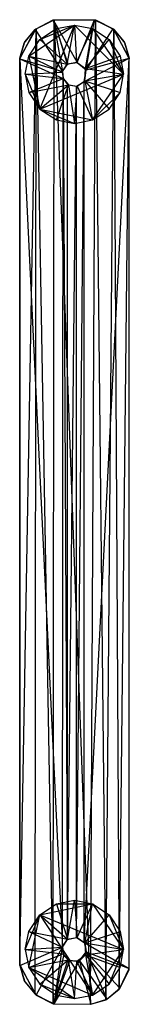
# Model space of a CAD drawing. Header units: inches. Extents: x -73 to 84, y -9 to 9.
# Tile 11 of 11: x 82.39 to 84.37, y -8.86 to 8.85. Entities that reach past the tile are written whole.
import ezdxf

# ---------------------------------------------------------------- set-up
doc = ezdxf.new("R2010")
doc.units = ezdxf.units.IN
doc.layers.get('0').update_dxf_attribs({"true_color": 0xc2ced6})

msp = doc.modelspace()

# ---------------------------------------------------------------- linework, layer by layer
at = {"color": 9, "true_color": 0xbebebe}
for p, q in [((82.394, 8.159), (82.687, 8.69)), ((82.394, -8.149), (82.687, 8.69)), ((82.486, 8.453), (82.687, 8.69)), ((82.557, 8.196), (83.378, 8.754)), ((82.67, 8.675), (82.994, 8.85)), ((82.67, -8.675), (82.687, 8.69)), ((82.67, 8.675), (82.687, 8.69)), ((82.687, 8.69), (83.015, 8.851)), ((82.687, 8.69), (82.994, 8.85)), ((82.687, 8.69), (82.994, -8.85)), ((82.753, 7.246), (83.378, 8.754)), ((82.753, 8.495), (83.378, 8.754)), ((82.753, 8.495), (83.053, 8.692)), ((82.994, 8.85), (83.739, 8.853)), ((82.994, 8.85), (83.015, 8.851)), ((82.994, -8.85), (83.015, 8.851)), ((82.994, 8.85), (83.163, 7.921)), ((82.994, 8.85), (83.259, 8.06)), ((82.994, 8.85), (83.427, 8.083)), ((83.015, 8.851), (83.739, 8.853)), ((83.015, 8.851), (83.76, 8.852)), ((83.015, 8.851), (83.67, -8.855)), ((83.053, 8.692), (83.378, 8.754)), ((83.053, 8.692), (83.053, 8.692)), ((83.053, 8.692), (83.248, 8.05)), ((83.248, 8.05), (83.378, 8.754)), ((83.378, 8.754), (83.378, 8.754)), ((83.378, 8.754), (83.416, 8.087)), ((83.378, 8.754), (83.703, 8.692)), ((83.378, 8.754), (84.261, 7.871)), ((83.416, 8.087), (83.703, 8.692)), ((83.427, 8.083), (83.739, 8.853)), ((83.576, 7.975), (83.703, 8.692)), ((83.591, 7.953), (83.739, 8.853)), ((83.591, 7.953), (84.073, 8.69)), ((83.67, -8.855), (83.76, 8.852)), ((83.703, 8.692), (83.703, 8.692)), ((83.703, 8.692), (84.003, 8.495)), ((83.703, 8.692), (84.261, 7.871)), ((83.739, 8.853), (83.76, 8.852)), ((83.739, 8.853), (84.073, 8.69)), ((83.76, 8.852), (83.942, -8.777)), ((83.76, 8.852), (84.073, 8.69)), ((83.76, 8.852), (84.089, 8.675)), ((84.073, 8.69), (84.089, 8.675)), ((84.073, 8.69), (84.273, 8.453)), ((84.073, 8.69), (84.366, 8.159)), ((82.394, 8.149), (82.67, 8.675)), ((82.474, 8.433), (82.67, 8.675)), ((82.486, 8.453), (82.67, 8.675)), ((82.67, 8.675), (83.163, 7.921)), ((83.942, -8.777), (84.089, 8.675)), ((84.089, 8.675), (84.182, -8.582)), ((84.089, 8.675), (84.273, 8.453)), ((84.089, 8.675), (84.286, 8.433)), ((84.089, 8.675), (84.366, 8.149)), ((82.394, 8.159), (82.486, 8.453)), ((82.394, 8.159), (82.474, 8.433)), ((82.394, 8.149), (82.474, 8.433)), ((82.474, 8.433), (82.486, 8.453)), ((82.557, 8.196), (82.753, 8.495)), ((82.753, 8.495), (82.753, 8.495)), ((82.753, 8.495), (83.248, 8.05)), ((83.576, 7.975), (84.003, 8.495)), ((84.003, 8.495), (84.003, 8.495)), ((84.003, 8.495), (84.199, 8.196)), ((84.003, 8.495), (84.261, 7.871)), ((84.273, 8.453), (84.286, 8.433)), ((84.273, 8.453), (84.366, 8.159)), ((84.286, 8.433), (84.366, 8.149)), ((84.286, 8.433), (84.366, 8.159)), ((82.394, 8.159), (82.394, 8.149)), ((82.394, 8.159), (82.394, -8.149)), ((82.394, -8.159), (82.394, 8.149)), ((82.394, 8.149), (82.394, -8.149)), ((82.394, 8.149), (83.163, -7.827)), ((82.394, 8.149), (83.163, 7.921)), ((82.394, 8.149), (83.176, 7.792)), ((82.495, 7.871), (82.557, 8.196)), ((82.557, 8.196), (82.557, 8.196)), ((82.557, 8.196), (82.753, 7.246)), ((82.557, 8.196), (83.159, 7.911)), ((82.557, 8.196), (83.248, 8.05)), ((83.555, -7.743), (84.366, 8.159)), ((83.555, 7.743), (84.366, 8.159)), ((83.576, 7.975), (84.199, 8.196)), ((83.591, 7.953), (84.366, 8.159)), ((84.182, -8.582), (84.366, 8.149)), ((84.199, 8.196), (84.199, 8.196)), ((84.199, 8.196), (84.261, 7.871)), ((84.365, -8.216), (84.366, 8.159)), ((84.365, -8.24), (84.366, 8.149)), ((84.365, -8.216), (84.366, 8.149)), ((84.366, 8.149), (84.366, 8.159)), ((83.159, 7.911), (83.248, 8.05)), ((83.163, 7.921), (83.259, 8.06)), ((83.163, 7.921), (83.248, 8.05)), ((83.248, 8.05), (83.416, 8.087)), ((83.248, 8.05), (83.259, 8.06)), ((83.259, 8.06), (83.416, 8.087)), ((83.259, 8.06), (83.427, 8.083)), ((83.416, 8.087), (83.427, 8.083)), ((83.416, 8.087), (83.576, 7.975)), ((83.427, 8.083), (83.576, 7.975)), ((83.427, 8.083), (83.591, 7.953)), ((83.565, 7.754), (83.576, 7.975)), ((83.576, 7.975), (83.591, 7.953)), ((83.576, 7.975), (84.261, 7.871)), ((82.495, 7.871), (83.159, 7.911)), ((82.495, 7.871), (82.495, 7.871)), ((82.495, 7.871), (82.557, 7.545)), ((82.495, 7.871), (82.753, 7.246)), ((82.495, 7.871), (83.176, 7.792)), ((82.753, 7.246), (84.261, 7.871)), ((83.159, 7.911), (83.163, 7.921)), ((83.159, 7.911), (83.176, 7.792)), ((83.163, 7.921), (83.176, 7.792)), ((83.555, 7.743), (83.591, 7.953)), ((83.565, 7.754), (83.591, 7.953)), ((83.565, 7.754), (84.261, 7.871)), ((83.703, 7.049), (84.261, 7.871)), ((84.199, 7.545), (84.261, 7.871)), ((84.261, 7.871), (84.261, 7.871)), ((82.557, 7.545), (83.176, 7.792)), ((82.557, 7.545), (83.269, 7.679)), ((82.753, 7.246), (83.269, 7.679)), ((83.053, 7.049), (83.269, 7.679)), ((83.163, -7.827), (83.176, 7.792)), ((83.176, 7.792), (83.176, 7.792)), ((83.176, 7.792), (83.253, -7.689)), ((83.176, 7.792), (83.256, 7.685)), ((83.176, 7.792), (83.269, 7.679)), ((83.253, -7.689), (83.256, 7.685)), ((83.253, -7.689), (83.416, 7.654)), ((83.256, 7.685), (83.269, 7.679)), ((83.256, 7.685), (83.416, 7.654)), ((83.269, 7.679), (83.378, 6.987)), ((83.269, 7.679), (83.416, 7.654)), ((83.269, 7.679), (83.427, 7.658)), ((83.378, 6.987), (83.427, 7.658)), ((83.416, -7.654), (83.555, 7.743)), ((83.416, 7.654), (83.555, 7.743)), ((83.416, 7.654), (83.427, 7.658)), ((83.416, -7.654), (83.416, 7.654)), ((83.427, 7.658), (83.565, 7.754)), ((83.427, 7.658), (83.555, 7.743)), ((83.427, 7.658), (83.703, 7.049)), ((83.555, 7.743), (83.565, 7.754)), ((83.555, -7.743), (83.555, 7.743)), ((83.565, 7.754), (83.703, 7.049)), ((83.565, 7.754), (84.003, 7.246)), ((83.565, 7.754), (84.199, 7.545)), ((82.557, 7.545), (82.557, 7.545)), ((82.557, 7.545), (82.753, 7.246)), ((83.703, 7.049), (84.199, 7.545)), ((84.003, 7.246), (84.199, 7.545)), ((84.199, 7.545), (84.199, 7.545)), ((82.753, 7.246), (82.753, 7.246)), ((82.753, 7.246), (83.053, 7.049)), ((82.753, 7.246), (83.378, 6.987)), ((82.753, 7.246), (83.703, 7.049)), ((83.703, 7.049), (84.003, 7.246)), ((84.003, 7.246), (84.003, 7.246)), ((83.053, 7.049), (83.053, 7.049)), ((83.053, 7.049), (83.378, 6.987)), ((83.378, 6.987), (83.703, 7.049)), ((83.378, 6.987), (83.378, 6.987)), ((83.703, 7.049), (83.703, 7.049)), ((82.753, -7.246), (83.053, -7.049)), ((82.753, -7.246), (83.703, -7.049)), ((83.053, -7.049), (83.378, -6.987)), ((83.053, -7.049), (83.053, -7.049)), ((83.053, -7.049), (83.253, -7.683)), ((83.053, -7.049), (83.703, -7.049)), ((83.253, -7.683), (83.378, -6.987)), ((83.378, -6.987), (83.378, -6.987)), ((83.378, -6.987), (83.427, -7.658)), ((83.378, -6.987), (83.703, -7.049)), ((83.427, -7.658), (83.703, -7.049)), ((83.565, -7.754), (83.703, -7.049)), ((83.703, -7.049), (83.703, -7.049)), ((83.703, -7.049), (84.003, -7.246)), ((83.703, -7.049), (84.261, -7.871)), ((82.495, -7.871), (82.753, -7.246)), ((82.557, -8.196), (82.753, -7.246)), ((82.557, -7.545), (82.753, -7.246)), ((82.753, -7.246), (82.753, -7.246)), ((82.753, -7.246), (83.253, -7.683)), ((82.753, -7.246), (83.703, -8.692)), ((82.753, -7.246), (84.261, -7.871)), ((83.565, -7.754), (84.003, -7.246)), ((84.003, -7.246), (84.003, -7.246)), ((84.003, -7.246), (84.199, -7.545)), ((84.003, -7.246), (84.261, -7.871)), ((82.495, -7.871), (82.557, -7.545)), ((82.557, -7.545), (82.557, -7.545)), ((82.557, -7.545), (83.159, -7.827)), ((82.557, -7.545), (83.253, -7.683)), ((83.565, -7.754), (84.199, -7.545)), ((84.199, -7.545), (84.199, -7.545)), ((84.199, -7.545), (84.261, -7.871)), ((83.159, -7.827), (83.253, -7.683)), ((83.163, -7.827), (83.253, -7.683)), ((83.163, -7.827), (83.253, -7.689)), ((83.253, -7.689), (83.416, -7.654)), ((83.253, -7.683), (83.416, -7.654)), ((83.253, -7.683), (83.427, -7.658)), ((83.253, -7.689), (83.253, -7.683)), ((83.416, -7.654), (83.427, -7.658)), ((83.416, -7.654), (83.555, -7.743)), ((83.427, -7.658), (83.555, -7.743)), ((83.427, -7.658), (83.565, -7.754)), ((83.555, -7.743), (83.565, -7.754)), ((83.555, -7.743), (83.592, -7.911)), ((83.555, -7.743), (84.365, -8.216)), ((83.565, -7.754), (83.578, -7.965)), ((83.565, -7.754), (83.592, -7.911)), ((83.565, -7.754), (84.261, -7.871)), ((82.394, -8.159), (83.163, -7.827)), ((82.495, -7.871), (83.159, -7.827)), ((82.495, -7.871), (82.495, -7.871)), ((82.495, -7.871), (82.557, -8.196)), ((82.495, -7.871), (83.176, -7.95)), ((82.557, -8.196), (83.176, -7.95)), ((82.687, -8.69), (83.163, -7.827)), ((83.015, -8.851), (83.163, -7.827)), ((83.159, -7.827), (83.163, -7.827)), ((83.159, -7.827), (83.176, -7.95)), ((83.163, -7.827), (83.176, -7.95)), ((83.163, -7.827), (83.187, -7.982)), ((83.176, -7.95), (83.187, -7.982)), ((83.176, -7.95), (83.264, -8.058)), ((83.42, -8.084), (83.578, -7.965)), ((83.469, -8.074), (83.592, -7.911)), ((83.469, -8.074), (83.578, -7.965)), ((83.578, -7.965), (84.261, -7.871)), ((83.578, -7.965), (83.592, -7.911)), ((83.578, -7.965), (83.703, -8.692)), ((83.578, -7.965), (84.003, -8.495)), ((83.578, -7.965), (84.199, -8.196)), ((83.592, -7.911), (83.961, -8.765)), ((83.592, -7.911), (84.198, -8.565)), ((83.592, -7.911), (84.365, -8.216)), ((83.703, -8.692), (84.261, -7.871)), ((84.003, -8.495), (84.261, -7.871)), ((84.199, -8.196), (84.261, -7.871)), ((84.261, -7.871), (84.261, -7.871)), ((82.557, -8.196), (83.264, -8.058)), ((82.753, -8.495), (83.264, -8.058)), ((83.015, -8.851), (83.187, -7.982)), ((83.015, -8.851), (83.297, -8.071)), ((83.015, -8.851), (83.469, -8.074)), ((83.053, -8.692), (83.264, -8.058)), ((83.187, -7.982), (83.264, -8.058)), ((83.187, -7.982), (83.297, -8.071)), ((83.264, -8.058), (83.297, -8.071)), ((83.264, -8.058), (83.378, -8.754)), ((83.264, -8.058), (83.42, -8.084)), ((83.297, -8.071), (83.42, -8.084)), ((83.297, -8.071), (83.469, -8.074)), ((83.378, -8.754), (83.42, -8.084)), ((83.42, -8.084), (83.469, -8.074)), ((83.42, -8.084), (83.703, -8.692)), ((83.469, -8.074), (83.671, -8.857)), ((83.469, -8.074), (83.961, -8.765)), ((82.394, -8.159), (82.394, -8.149)), ((82.394, -8.149), (82.474, -8.433)), ((82.394, -8.149), (82.67, -8.675)), ((82.394, -8.159), (82.474, -8.433)), ((82.394, -8.159), (82.486, -8.453)), ((82.394, -8.159), (82.687, -8.69)), ((82.557, -8.196), (82.557, -8.196)), ((82.557, -8.196), (82.753, -8.495)), ((82.557, -8.196), (83.378, -8.754)), ((82.557, -8.196), (83.703, -8.692)), ((84.003, -8.495), (84.199, -8.196)), ((84.182, -8.582), (84.365, -8.24)), ((84.198, -8.565), (84.365, -8.216)), ((84.198, -8.565), (84.365, -8.24)), ((84.199, -8.196), (84.199, -8.196)), ((84.365, -8.24), (84.365, -8.216)), ((82.474, -8.433), (82.486, -8.453)), ((82.474, -8.433), (82.67, -8.675)), ((82.486, -8.453), (82.67, -8.675)), ((82.486, -8.453), (82.687, -8.69)), ((82.753, -8.495), (82.753, -8.495)), ((82.753, -8.495), (83.053, -8.692)), ((82.753, -8.495), (83.378, -8.754)), ((83.703, -8.692), (84.003, -8.495)), ((84.003, -8.495), (84.003, -8.495)), ((82.67, -8.675), (82.687, -8.69)), ((82.67, -8.675), (82.994, -8.85)), ((83.942, -8.777), (84.182, -8.582)), ((83.961, -8.765), (84.198, -8.565)), ((83.961, -8.765), (84.182, -8.582)), ((84.182, -8.582), (84.198, -8.565)), ((82.687, -8.69), (82.994, -8.85)), ((82.687, -8.69), (83.015, -8.851)), ((82.994, -8.85), (83.015, -8.851)), ((82.994, -8.85), (83.67, -8.855)), ((83.015, -8.851), (83.67, -8.855)), ((83.015, -8.851), (83.671, -8.857)), ((83.053, -8.692), (83.053, -8.692)), ((83.053, -8.692), (83.378, -8.754)), ((83.378, -8.754), (83.703, -8.692)), ((83.378, -8.754), (83.378, -8.754)), ((83.67, -8.855), (83.942, -8.777)), ((83.671, -8.857), (83.961, -8.765)), ((83.671, -8.857), (83.942, -8.777)), ((83.703, -8.692), (83.703, -8.692)), ((83.942, -8.777), (83.961, -8.765)), ((83.67, -8.855), (83.671, -8.857))]:
    msp.add_line(p, q, dxfattribs=at)

doc.saveas('drawing.dxf')
